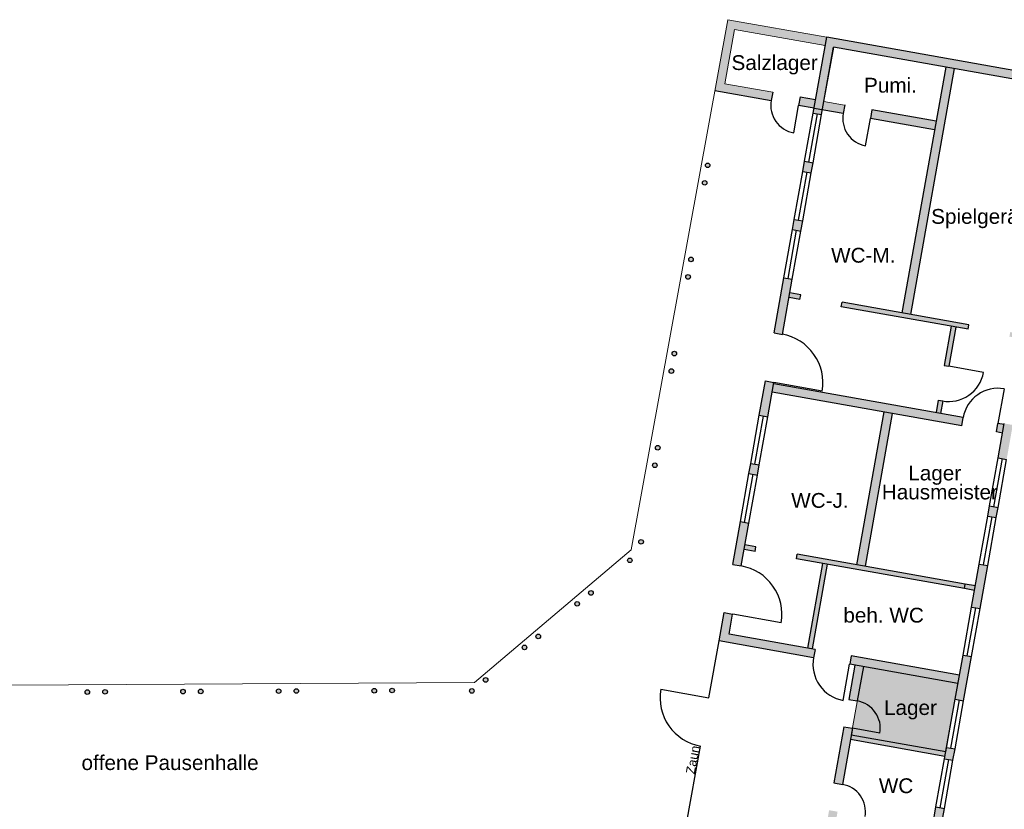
# Model space of a CAD drawing. Header units: inches. Extents: x -85 to 313, y 33 to 297.
# Tile 3 of 14: x -29 to -2, y 97 to 119. Entities that reach past the tile are written whole.
import ezdxf

# ---------------------------------------------------------------- set-up
doc = ezdxf.new("R2010")
doc.units = ezdxf.units.IN
doc.header["$MEASUREMENT"] = 0
doc.layers.add('1_Brandwaende', color=7, linetype='Continuous', lineweight=20, true_color=0xa02128)
doc.layers.add('1_Dach', color=43, linetype='Continuous', lineweight=15)
doc.layers.add('1_Grundrisse', color=10, linetype='Continuous', lineweight=25)
doc.layers.add('1_Raumbezeichnung', color=7, linetype='Continuous', true_color=0x000000)
doc.layers.add('1_Schraffuren', color=7, linetype='Continuous')
doc.layers.add('2_Fenster', color=80, linetype='Continuous')
doc.styles.add('ARIAL', font='arial.ttf')

msp = doc.modelspace()

# ---------------------------------------------------------------- hatches: boundary and pattern name
at = {"layer": '1_Brandwaende', "ltscale": 0.001}
h = msp.add_hatch(color=256, dxfattribs=at)
h.dxf.hatch_style = 1
h.paths.add_polyline_path([(-5.926, 100.512), (-6.266, 98.6), (-3.625, 98.129), (-3.284, 100.041)])
at = {"layer": '1_Schraffuren', "ltscale": 0.001}
h = msp.add_hatch(color=256, dxfattribs=at)
h.dxf.hatch_style = 1
h.paths.add_polyline_path([(-9.718, 118.597), (-10.079, 116.61), (-8.501, 116.332), (-8.459, 116.568), (-9.8, 116.805), (-9.524, 118.319), (-6.993, 117.872), (-6.951, 118.108)])
h.paths.add_polyline_path([(-7.263, 116.356), (-7.696, 116.433), (-7.738, 116.197), (-7.305, 116.12)])
h.paths.add_polyline_path([(-6.45, 116.209), (-7.027, 116.311), (-7.069, 116.075), (-6.492, 115.973)])
h.paths.add_polyline_path([(-5.687, 116.074), (-5.729, 115.838), (-3.936, 115.521), (-3.894, 115.757)])
at = {"layer": '1_Schraffuren'}
h = msp.add_hatch(color=256, dxfattribs=at)
h.dxf.hatch_style = 1
h.paths.add_polyline_path([(-7.912, 111.343), (-8.148, 111.385), (-8.423, 109.844), (-8.187, 109.801)])
h.paths.add_polyline_path([(-7.622, 112.97), (-7.859, 113.012), (-7.909, 112.73), (-7.672, 112.688)])
h.paths.add_polyline_path([(-7.333, 114.596), (-7.569, 114.638), (-7.619, 114.357), (-7.383, 114.315)])
h.paths.add_polyline_path([(-6.757, 117.83), (-0.32, 116.683), (-0.656, 114.795), (-0.42, 114.753), (-0.042, 116.877), (-6.951, 118.108), (-7.329, 115.984), (-7.093, 115.942)])
h.paths.add_polyline_path([(-0.66, 113.408), (-0.896, 113.45), (-0.946, 113.168), (-0.71, 113.126)])
h.paths.add_polyline_path([(-0.949, 111.781), (-1.186, 111.823), (-1.236, 111.542), (-0.999, 111.5)])
h.paths.add_polyline_path([(-1.239, 110.154), (-1.475, 110.196), (-1.75, 108.655), (-1.514, 108.613)])
h.paths.add_polyline_path([(-1.543, 109.814), (-1.824, 109.864), (-1.847, 109.737), (-1.566, 109.687)])
h.paths.add_polyline_path([(-6.522, 110.701), (-6.545, 110.574), (-2.999, 109.942), (-2.977, 110.069)])
h.paths.add_polyline_path([(-3.388, 117.23), (-3.624, 117.272), (-4.848, 110.402), (-4.611, 110.36)])
h.paths.add_polyline_path([(-7.675, 110.906), (-7.98, 110.96), (-8.003, 110.833), (-7.698, 110.779)])
h = msp.add_hatch(color=256, dxfattribs=at)
h.dxf.hatch_style = 1
edge = h.paths.add_edge_path()
edge.add_arc((-40.474, 99.748), 0.0642, 0, 360)
edge = h.paths.add_edge_path()
edge.add_arc((-40.97, 99.742), 0.0642, 0, 360)
edge = h.paths.add_edge_path()
edge.add_arc((-37.802, 99.76), 0.0642, 0, 360)
edge = h.paths.add_edge_path()
edge.add_arc((-38.298, 99.754), 0.0642, 0, 360)
edge = h.paths.add_edge_path()
edge.add_arc((-35.13, 99.772), 0.0642, 0, 360)
edge = h.paths.add_edge_path()
edge.add_arc((-35.625, 99.766), 0.0642, 0, 360)
edge = h.paths.add_edge_path()
edge.add_arc((-32.457, 99.784), 0.0642, 0, 360)
edge = h.paths.add_edge_path()
edge.add_arc((-32.953, 99.778), 0.0642, 0, 360)
edge = h.paths.add_edge_path()
edge.add_arc((-29.785, 99.796), 0.0642, 0, 360)
edge = h.paths.add_edge_path()
edge.add_arc((-30.281, 99.79), 0.0642, 0, 360)
edge = h.paths.add_edge_path()
edge.add_arc((-27.112, 99.808), 0.0642, 0, 360)
edge = h.paths.add_edge_path()
edge.add_arc((-27.608, 99.802), 0.0642, 0, 360)
edge = h.paths.add_edge_path()
edge.add_arc((-24.44, 99.82), 0.0642, 0, 360)
edge = h.paths.add_edge_path()
edge.add_arc((-24.936, 99.814), 0.0642, 0, 360)
edge = h.paths.add_edge_path()
edge.add_arc((-21.768, 99.832), 0.0642, 0, 360)
edge = h.paths.add_edge_path()
edge.add_arc((-22.263, 99.826), 0.0642, 0, 360)
edge = h.paths.add_edge_path()
edge.add_arc((-19.095, 99.844), 0.0642, 0, 360)
edge = h.paths.add_edge_path()
edge.add_arc((-19.591, 99.838), 0.0642, 0, 360)
edge = h.paths.add_edge_path()
edge.add_arc((-16.481, 100.14), 0.0642, 0, 360)
edge = h.paths.add_edge_path()
edge.add_arc((-16.865, 99.833), 0.0642, 0, 360)
edge = h.paths.add_edge_path()
edge.add_arc((-15.01, 101.357), 0.0642, 0, 360)
edge = h.paths.add_edge_path()
edge.add_arc((-15.394, 101.05), 0.0642, 0, 360)
edge = h.paths.add_edge_path()
edge.add_arc((-13.539, 102.573), 0.0642, 0, 360)
edge = h.paths.add_edge_path()
edge.add_arc((-13.923, 102.267), 0.0642, 0, 360)
edge = h.paths.add_edge_path()
edge.add_arc((-12.137, 104), 0.0642, 0, 360)
edge = h.paths.add_edge_path()
edge.add_arc((-12.452, 103.484), 0.0642, 0, 360)
edge = h.paths.add_edge_path()
edge.add_arc((-11.754, 106.142), 0.0642, 0, 360)
edge = h.paths.add_edge_path()
edge.add_arc((-11.672, 106.631), 0.0642, 0, 360)
edge = h.paths.add_edge_path()
edge.add_arc((-11.208, 109.263), 0.0642, 0, 360)
edge = h.paths.add_edge_path()
edge.add_arc((-11.29, 108.774), 0.0642, 0, 360)
edge = h.paths.add_edge_path()
edge.add_arc((-10.743, 111.895), 0.0642, 0, 360)
edge = h.paths.add_edge_path()
edge.add_arc((-10.825, 111.406), 0.0642, 0, 360)
edge = h.paths.add_edge_path()
edge.add_arc((-10.278, 114.526), 0.0642, 0, 360)
edge = h.paths.add_edge_path()
edge.add_arc((-10.36, 114.037), 0.0642, 0, 360)
at = {"layer": '1_Schraffuren', "ltscale": 0.001}
h = msp.add_hatch(color=256, dxfattribs=at)
h.dxf.hatch_style = 1
h.paths.add_polyline_path([(-3.344, 110.004), (-3.471, 110.026), (-3.666, 108.929), (-3.539, 108.907)])
h.paths.add_polyline_path([(-3.706, 107.938, -0.002943), (-3.717, 107.94), (-3.833, 107.96), (-3.895, 107.612), (-3.768, 107.589)])
at = {"layer": '1_Schraffuren'}
h = msp.add_hatch(color=256, dxfattribs=at)
h.dxf.hatch_style = 1
h.paths.add_polyline_path([(-8.241, 96.073), (-8.491, 96.073), (-8.491, 95.833), (-8.241, 95.833)])
h.paths.add_polyline_path([(-3.663, 96.548), (-3.899, 96.59), (-3.991, 96.073), (-7.276, 96.073), (-7.276, 95.833), (-3.79, 95.833)])
h.paths.add_polyline_path([(-6.648, 96.457), (-6.884, 96.499), (-6.96, 96.073), (-6.716, 96.073)], flags=17)
h.paths.add_polyline_path([(-6.233, 98.79), (-6.469, 98.832), (-6.748, 97.262), (-6.512, 97.22)])
h.paths.add_polyline_path([(-6.266, 98.6), (-6.289, 98.473), (-3.647, 98.002), (-3.625, 98.129)])
h.paths.add_polyline_path([(-3.366, 98.213), (-3.602, 98.255), (-3.659, 97.936), (-3.423, 97.894)])
h.paths.add_polyline_path([(-2.907, 100.792), (-3.143, 100.834), (-3.363, 99.601), (-3.126, 99.559)])
h.paths.add_polyline_path([(-2.454, 103.335), (-2.69, 103.377), (-2.903, 102.179), (-2.667, 102.137)])
h.paths.add_polyline_path([(-2.798, 102.77), (-3.079, 102.82), (-3.101, 102.693), (-2.821, 102.643)])
h.paths.add_polyline_path([(-8.93, 103.862), (-9.235, 103.917), (-9.257, 103.79), (-8.952, 103.735)])
h.paths.add_polyline_path([(-9.127, 104.524), (-9.363, 104.566), (-9.576, 103.368), (-9.34, 103.326)])
h.paths.add_polyline_path([(-5.119, 107.592), (-5.356, 107.634), (-6.117, 103.361), (-5.88, 103.319)])
h.paths.add_polyline_path([(-8.426, 108.456), (-8.663, 108.498), (-8.834, 107.538), (-8.597, 107.496)])
h.paths.add_polyline_path([(-8.837, 106.15), (-9.073, 106.193), (-9.123, 105.911), (-8.887, 105.869)])
h.paths.add_polyline_path([(-1.753, 107.267), (-1.99, 107.31), (-2.161, 106.349), (-1.924, 106.307)])
h.paths.add_polyline_path([(-2.164, 104.962), (-2.4, 105.004), (-2.45, 104.723), (-2.214, 104.681)])
h.paths.add_polyline_path([(-3.079, 102.82), (-7.777, 103.657), (-7.799, 103.53), (-3.101, 102.693)])
h.paths.add_polyline_path([(-2.169, 107.31), (-2.211, 107.074), (-2.037, 107.043), (-1.995, 107.279)])
h.paths.add_polyline_path([(-7.319, 100.759), (-7.277, 100.995), (-9.679, 101.423), (-9.58, 101.98), (-9.816, 102.022), (-9.957, 101.229)])
at = {"layer": '1_Schraffuren', "ltscale": 0.001}
h = msp.add_hatch(color=256, dxfattribs=at)
h.dxf.hatch_style = 1
h.paths.add_polyline_path([(-8.433, 108.42), (-8.474, 108.189), (-3.179, 107.246), (-3.137, 107.477)])
h = msp.add_hatch(color=256, dxfattribs=at)
h.dxf.hatch_style = 1
h.paths.add_polyline_path([(-6.267, 100.815), (-6.309, 100.58), (-3.284, 100.041), (-3.242, 100.276)])
h.paths.add_polyline_path([(-6.941, 103.377), (-7.068, 103.4), (-7.489, 101.033), (-7.362, 101.01)])
at = {"layer": '1_Schraffuren'}
h = msp.add_hatch(color=256, dxfattribs=at)
h.dxf.hatch_style = 1
h.paths.add_polyline_path([(-5.926, 100.512), (-6.162, 100.554), (-6.333, 99.595), (-6.097, 99.552)])

# ---------------------------------------------------------------- linework, layer by layer
at = {"layer": '1_Brandwaende', "ltscale": 0.001}
msp.add_lwpolyline([(-5.926, 100.512), (-6.266, 98.6), (-3.625, 98.129), (-3.284, 100.041)], close=True, dxfattribs=at)
at = {"layer": '1_Dach', "color": 7}
for points in [[(-6.951, 118.108), (-9.718, 118.597), (-12.413, 103.777), (-16.793, 100.067), (-42.732, 99.92), (-42.732, 96.073)], [(-6.993, 117.872), (-9.524, 118.319), (-9.8, 116.805), (-8.459, 116.568)], [(-4.22, 117.378), (-6.752, 117.825), (-7.027, 116.311), (-6.45, 116.209)], [(-5.687, 116.074), (-5.687, 116.074)]]:
    msp.add_lwpolyline(points, dxfattribs=at)
at = {"layer": '1_Grundrisse', "color": 7}
for p, q in [((-7.329, 115.984), (-6.951, 118.108)), ((-0.042, 116.877), (-6.951, 118.108)), ((-7.093, 115.942), (-6.757, 117.83)), ((-0.32, 116.683), (-6.757, 117.83)), ((-3.624, 117.272), (-4.848, 110.402)), ((-3.388, 117.23), (-4.611, 110.36)), ((-8.458, 116.573), (-8.5, 116.337)), ((-7.695, 116.438), (-7.737, 116.201)), ((-6.449, 116.214), (-6.492, 115.973)), ((-7.329, 115.984), (-7.093, 115.942)), ((-5.686, 116.079), (-5.729, 115.838)), ((-7.619, 114.357), (-7.569, 114.638)), ((-7.619, 114.357), (-7.569, 114.638)), ((-7.569, 114.638), (-7.333, 114.596)), ((-7.383, 114.315), (-7.333, 114.596)), ((-7.383, 114.315), (-7.333, 114.596)), ((-7.619, 114.357), (-7.383, 114.315)), ((-7.909, 112.73), (-7.859, 113.012)), ((-7.909, 112.73), (-7.859, 113.012)), ((-7.859, 113.012), (-7.622, 112.97)), ((-7.672, 112.688), (-7.622, 112.97)), ((-7.672, 112.688), (-7.622, 112.97)), ((-7.909, 112.73), (-7.672, 112.688)), ((-8.423, 109.844), (-8.148, 111.385)), ((-8.187, 109.801), (-7.912, 111.343)), ((-8.148, 111.385), (-7.912, 111.343)), ((-7.675, 110.906), (-7.98, 110.96)), ((-7.698, 110.779), (-7.675, 110.906)), ((-7.698, 110.779), (-8.003, 110.833)), ((-6.545, 110.574), (-6.522, 110.701)), ((-2.977, 110.069), (-6.522, 110.701)), ((-2.999, 109.942), (-6.545, 110.574)), ((-2.999, 109.942), (-2.977, 110.069)), ((-8.423, 109.844), (-8.187, 109.801)), ((-3.471, 110.026), (-3.666, 108.929)), ((-3.344, 110.004), (-3.539, 108.907)), ((-3.666, 108.929), (-3.539, 108.907)), ((-8.834, 107.538), (-8.663, 108.498)), ((-8.663, 108.498), (-8.426, 108.456)), ((-8.597, 107.496), (-8.426, 108.456)), ((-3.137, 107.477), (-8.433, 108.42)), ((-3.179, 107.246), (-8.474, 108.189)), ((-3.833, 107.96), (-3.895, 107.612)), ((-3.833, 107.96), (-3.706, 107.938)), ((-3.706, 107.938), (-3.768, 107.589)), ((-5.356, 107.634), (-6.117, 103.361)), ((-5.119, 107.592), (-5.88, 103.319)), ((-8.834, 107.538), (-8.597, 107.496)), ((-3.179, 107.246), (-3.137, 107.477)), ((-2.211, 107.074), (-2.169, 107.31)), ((-1.995, 107.279), (-2.169, 107.31)), ((-2.161, 106.349), (-1.99, 107.31)), ((-2.037, 107.043), (-2.211, 107.074)), ((-9.123, 105.911), (-9.073, 106.193)), ((-9.123, 105.911), (-9.073, 106.193)), ((-9.073, 106.193), (-8.837, 106.15)), ((-2.161, 106.349), (-1.924, 106.307)), ((-9.123, 105.911), (-8.887, 105.869)), ((-8.887, 105.869), (-8.837, 106.15)), ((-8.887, 105.869), (-8.837, 106.15)), ((-2.45, 104.723), (-2.4, 105.004)), ((-2.4, 105.004), (-2.164, 104.962)), ((-2.214, 104.681), (-2.164, 104.962)), ((-9.576, 103.368), (-9.363, 104.566)), ((-9.363, 104.566), (-9.127, 104.524)), ((-2.45, 104.723), (-2.214, 104.681)), ((-9.34, 103.326), (-9.127, 104.524)), ((-8.952, 103.735), (-9.257, 103.79)), ((-8.93, 103.862), (-9.235, 103.917)), ((-8.952, 103.735), (-8.93, 103.862)), ((-7.799, 103.53), (-7.777, 103.657)), ((-3.101, 102.693), (-7.799, 103.53)), ((-3.079, 102.82), (-7.777, 103.657)), ((-9.576, 103.368), (-9.34, 103.326)), ((-7.068, 103.4), (-7.489, 101.033)), ((-6.941, 103.377), (-7.362, 101.01)), ((-2.903, 102.179), (-2.69, 103.377)), ((-2.69, 103.377), (-2.454, 103.335)), ((-2.667, 102.137), (-2.454, 103.335)), ((-3.101, 102.693), (-3.079, 102.82)), ((-3.101, 102.693), (-3.079, 102.82)), ((-2.821, 102.643), (-3.101, 102.693)), ((-2.798, 102.77), (-3.079, 102.82)), ((-2.903, 102.179), (-2.667, 102.137)), ((-9.957, 101.229), (-9.816, 102.022)), ((-9.816, 102.022), (-9.58, 101.98)), ((-9.679, 101.423), (-9.58, 101.98)), ((-7.277, 100.995), (-9.679, 101.423)), ((-10.241, 99.639), (-9.957, 101.229)), ((-7.319, 100.759), (-9.957, 101.229)), ((-7.277, 100.995), (-7.319, 100.759)), ((-6.267, 100.815), (-6.309, 100.58)), ((-3.242, 100.276), (-6.267, 100.815)), ((-3.363, 99.601), (-3.143, 100.834)), ((-3.143, 100.834), (-2.907, 100.792)), ((-3.126, 99.559), (-2.907, 100.792)), ((-6.162, 100.554), (-6.333, 99.595)), ((-3.284, 100.041), (-6.309, 100.58)), ((-5.926, 100.512), (-6.097, 99.552)), ((-6.333, 99.595), (-6.097, 99.552)), ((-3.363, 99.601), (-3.126, 99.559)), ((-6.469, 98.832), (-6.748, 97.262)), ((-6.233, 98.79), (-6.512, 97.22)), ((-6.469, 98.832), (-6.233, 98.79)), ((-3.625, 98.129), (-6.266, 98.6)), ((-10.876, 96.073), (-10.48, 98.293)), ((-3.647, 98.002), (-6.289, 98.473)), ((-3.659, 97.936), (-3.602, 98.255)), ((-3.602, 98.255), (-3.366, 98.213)), ((-3.423, 97.894), (-3.366, 98.213)), ((-3.659, 97.936), (-3.423, 97.894)), ((-6.748, 97.262), (-6.512, 97.22)), ((-3.991, 96.073), (-3.899, 96.59)), ((-3.899, 96.59), (-3.663, 96.548)), ((-3.79, 95.833), (-3.663, 96.548))]:
    msp.add_line(p, q, dxfattribs=at)
at = {"layer": '1_Grundrisse', "color": 7, "ltscale": 0.001}
for p, q in [((-8.501, 116.332), (-10.079, 116.61)), ((-7.26, 116.356), (-7.696, 116.433)), ((-7.302, 116.12), (-7.738, 116.197)), ((-6.492, 115.973), (-7.306, 116.117)), ((-3.936, 115.521), (-5.729, 115.838)), ((-3.894, 115.757), (-5.687, 116.074))]:
    msp.add_line(p, q, dxfattribs=at)
at = {"layer": '1_Grundrisse', "color": 7}
for centre in [(-10.278, 114.526), (-10.36, 114.037), (-10.743, 111.895), (-10.825, 111.406), (-11.208, 109.263), (-11.29, 108.774), (-11.672, 106.631), (-11.754, 106.142), (-12.137, 104), (-12.452, 103.484), (-13.539, 102.573), (-13.923, 102.267), (-15.01, 101.357), (-15.394, 101.05), (-16.481, 100.14), (-27.608, 99.802), (-27.112, 99.808), (-24.936, 99.814), (-24.44, 99.82), (-22.263, 99.826), (-21.768, 99.832), (-19.591, 99.838), (-19.095, 99.844), (-16.865, 99.833)]:
    msp.add_circle(centre, 0.0642, dxfattribs=at)
at = {"layer": '2_Fenster', "color": 7}
for p, q in [((-7.874, 115.434), (-7.738, 116.197)), ((-7.569, 114.638), (-7.329, 115.984)), ((-7.451, 114.617), (-7.211, 115.963)), ((-7.333, 114.596), (-7.093, 115.942)), ((-5.865, 115.075), (-5.729, 115.838)), ((-7.859, 113.012), (-7.619, 114.357)), ((-7.74, 112.991), (-7.501, 114.336)), ((-7.622, 112.97), (-7.383, 114.315)), ((-8.148, 111.385), (-7.909, 112.73)), ((-8.03, 111.364), (-7.791, 112.709)), ((-7.912, 111.343), (-7.672, 112.688)), ((-2.571, 108.734), (-3.539, 108.907)), ((-7.081, 108.216), (-8.426, 108.456)), ((-1.996, 108.278), (-2.169, 107.31)), ((-9.073, 106.193), (-8.834, 107.538)), ((-8.955, 106.171), (-8.715, 107.517)), ((-8.837, 106.15), (-8.597, 107.496)), ((-2.4, 105.004), (-2.161, 106.349)), ((-2.282, 104.983), (-2.042, 106.328)), ((-2.164, 104.962), (-1.924, 106.307)), ((-9.363, 104.566), (-9.123, 105.911)), ((-9.245, 104.545), (-9.005, 105.89)), ((-9.127, 104.524), (-8.887, 105.869)), ((-2.69, 103.377), (-2.45, 104.723)), ((-2.572, 103.356), (-2.332, 104.702)), ((-2.454, 103.335), (-2.214, 104.681)), ((-3.143, 100.834), (-2.903, 102.179)), ((-3.025, 100.813), (-2.785, 102.158)), ((-2.907, 100.792), (-2.667, 102.137)), ((-8.226, 101.739), (-9.572, 101.979)), ((-6.489, 99.569), (-6.31, 100.579)), ((-11.586, 99.878), (-10.241, 99.639)), ((-3.602, 98.255), (-3.363, 99.601)), ((-3.484, 98.234), (-3.245, 99.58)), ((-3.366, 98.213), (-3.126, 99.559)), ((-5.465, 98.653), (-6.228, 98.789)), ((-3.899, 96.59), (-3.659, 97.936)), ((-3.781, 96.569), (-3.541, 97.915)), ((-3.663, 96.548), (-3.423, 97.894))]:
    msp.add_line(p, q, dxfattribs=at)
for centre, radius, start, end in [((-7.738, 116.197), 0.775, 169.5631, 259.9003), ((-5.729, 115.838), 0.775, 169.5631, 259.9003), ((-8.426, 108.456), 1.367, 349.9003, 80.2375), ((-3.539, 108.907), 0.983, 259.5631, 349.9003), ((-2.169, 107.31), 0.983, 79.9003, 170.2375), ((-9.572, 101.979), 1.367, 349.9003, 80.2375), ((-6.31, 100.579), 1.026, 169.5631, 259.9003), ((-10.241, 99.639), 1.367, 169.9003, 259.9003), ((-6.228, 98.789), 0.775, 349.9003, 80.2375), ((-6.644, 96.456), 0.775, 349.9003, 80.2375)]:
    msp.add_arc(centre, radius, start, end, dxfattribs=at)

# ---------------------------------------------------------------- texts
at = {"layer": '1_Raumbezeichnung', "color": 7, "linetype": 'Continuous', "style": 'ARIAL'}
for s, height, p in [('Salzlager', 0.4138, (-9.611, 117.19)), ('Pumi.', 0.4138, (-5.908, 116.558)), ('Spielgeräte', 0.41383, (-4.033, 112.891)), ('WC-M.', 0.4138, (-6.83, 111.805)), ('Lager', 0.4138, (-4.672, 105.718)), ('WC-J.', 0.4138, (-7.944, 104.952)), ('Hausmeister', 0.41383, (-5.412, 105.187)), ('beh. WC', 0.4138, (-6.486, 101.744)), ('Lager', 0.4138, (-5.35, 99.161)), ('offene Pausenhalle', 0.41383, (-27.771, 97.622)), ('WC', 0.4138, (-5.496, 96.976))]:
    msp.add_text(s, height=height, dxfattribs=at).set_placement(p)
msp.add_text('Zaun', height=0.2511, rotation=79.6646, dxfattribs=at).set_placement((-10.643, 97.493))

doc.saveas('drawing.dxf')
